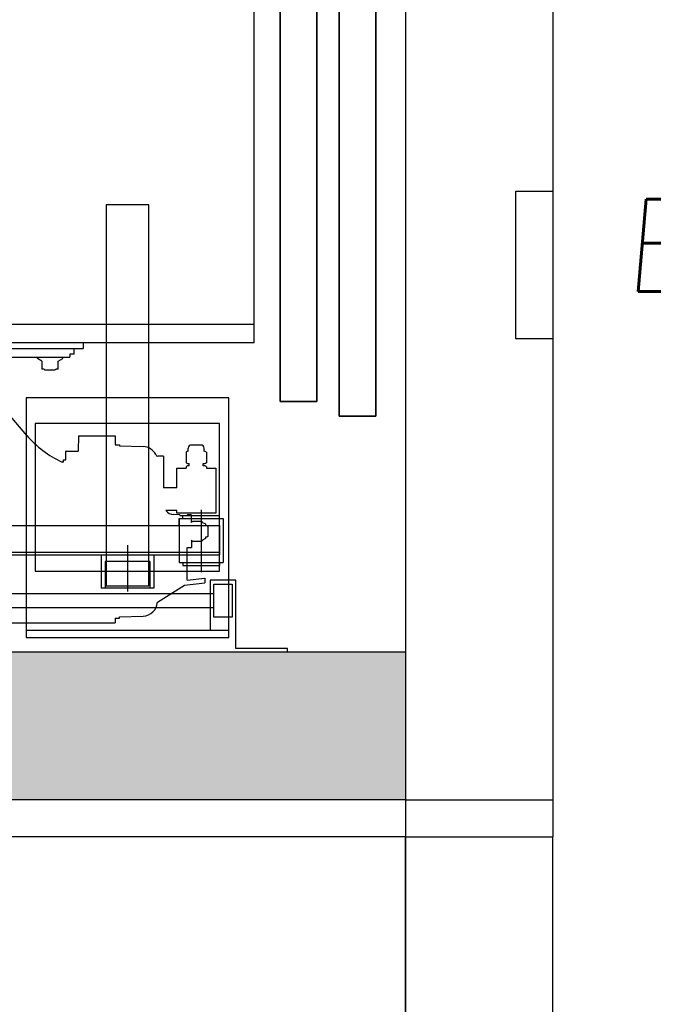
# Model space of a CAD drawing. Header units: millimetres. Extents: x 373037 to 682063, y 76092 to 274210.
# Tile 241 of 256: x 671453 to 672313, y 258030 to 259365. Entities that reach past the tile are written whole.
import ezdxf

# ---------------------------------------------------------------- set-up
doc = ezdxf.new("R2010")
doc.units = ezdxf.units.MM
doc.header["$LTSCALE"] = 100
doc.layers.add('PUDORYS', color=253, linetype='CONTINUOUS')
doc.styles.add('CS-ROMANS', font='romans.shx', dxfattribs={"width": 0.75, "oblique": 5})

msp = doc.modelspace()

# ---------------------------------------------------------------- hatches: boundary and pattern name
at = {"layer": 'PUDORYS', "true_color": 0x939598}
h = msp.add_hatch(color=252, dxfattribs=at)
h.dxf.hatch_style = 1
h.paths.add_polyline_path([(671976.7, 258507.1), (669876.7, 258507.1), (669876.7, 258307.2), (671976.7, 258307.2)])

# ---------------------------------------------------------------- linework, layer by layer
at = {"layer": 'PUDORYS', "color": 252, "lineweight": 35, "true_color": 0x939598}
for p, q in [((671886.6, 258827.2), (671886.6, 261327.2)), ((671936.6, 261327.2), (671936.6, 258827.2)), ((671806.6, 258847.2), (671806.6, 261307.2)), ((671856.6, 261307.2), (671856.6, 258847.2)), ((671856.6, 258847.2), (671806.6, 258847.2)), ((671936.6, 258827.2), (671886.6, 258827.2))]:
    msp.add_line(p, q, dxfattribs=at)
at = {"layer": 'PUDORYS', "color": 252, "true_color": 0x939598}
for p, q in [((671771.6, 258927.2), (671771.6, 259477.2)), ((671976.6, 259392.2), (671976.6, 258307.2)), ((672176.6, 259392.2), (672176.6, 258307.1)), ((671628.6, 259113.7), (671570.6, 259113.7)), ((671570.6, 259113.7), (671570.6, 258597.2)), ((671628.6, 258597.2), (671628.6, 259113.7)), ((670121.6, 258952.2), (671771.6, 258952.2)), ((670096.6, 258927.2), (671771.6, 258927.2)), ((671207.1, 258919.2), (671539.6, 258919.2)), ((671527.1, 258911.2), (671527.1, 258919.2)), ((671539.6, 258927.2), (671539.6, 258919.2)), ((671206.2, 258907.2), (671521.6, 258907.2)), ((671477.4, 258905.4), (671477.4, 258907.2)), ((671483.6, 258901.8), (671477.4, 258905.4)), ((671505.6, 258901.8), (671511.9, 258905.4)), ((671511.9, 258905.4), (671511.9, 258907.2)), ((671521.6, 258911.2), (671521.6, 258907.2)), ((671527.1, 258911.2), (671521.6, 258911.2)), ((671483.6, 258901.8), (671483.6, 258891.2)), ((671486.6, 258891.2), (671483.6, 258891.2)), ((671486.6, 258891.2), (671486.6, 258890.8)), ((671505.6, 258891.2), (671502.6, 258891.2)), ((671502.6, 258891.2), (671502.6, 258890.8)), ((671505.6, 258891.2), (671505.6, 258901.8)), ((671486.6, 258890.8), (671487.7, 258890.2)), ((671487.7, 258890.2), (671501.6, 258890.2)), ((671502.6, 258890.8), (671501.6, 258890.2)), ((671462.1, 258852.2), (671462.1, 258527.2)), ((671737.1, 258852.2), (671462.1, 258852.2)), ((671737.1, 258527.2), (671737.1, 258852.2)), ((671474.6, 258817.2), (671474.6, 258617.2)), ((671724.6, 258817.2), (671474.6, 258817.2)), ((671724.6, 258617.2), (671724.6, 258817.2)), ((671628.6, 258630.2), (671570.6, 258630.2)), ((671570.6, 258630.2), (671570.6, 258597.2)), ((671628.6, 258597.2), (671628.6, 258630.2)), ((671474.6, 258617.2), (671724.6, 258617.2)), ((671570.6, 258597.2), (671628.6, 258597.2)), ((671570.6, 258597.2), (671628.6, 258597.2)), ((671462.1, 258537.2), (671737.1, 258537.2)), ((671462.1, 258527.2), (671737.1, 258527.2)), ((671976.6, 258507.2), (669876.6, 258507.2)), ((671976.6, 258507.2), (671681.6, 258507.2)), ((671976.6, 258307.2), (669876.6, 258307.2)), ((671976.7, 258307.2), (671976.7, 258257.2)), ((671976.7, 258307.2), (672176.6, 258307.2)), ((671976.7, 258307.1), (672176.7, 258307.1)), ((672026.6, 258307.1), (672026.6, 258307.1)), ((672176.6, 258307.2), (672176.6, 258257.2)), ((672176.6, 258307.1), (672176.6, 258307.1)), ((671976.7, 258257.2), (671076.7, 258257.2)), ((671976.7, 257307.2), (671976.7, 258257.2)), ((671976.7, 258257.2), (672176.6, 258257.2)), ((672176.6, 257307.2), (672176.6, 258257.2))]:
    msp.add_line(p, q, dxfattribs=at)
at = {"layer": 'PUDORYS', "color": 252, "ltscale": 0.25, "true_color": 0x939598}
for p, q in [((671463.1, 258801.3), (671419.2, 258852.8)), ((671533.1, 258800.9), (671532.6, 258780.1)), ((671533.1, 258800.9), (671583.1, 258800.9)), ((671583.1, 258800.9), (671583.1, 258788.7)), ((671583.1, 258788.7), (671588.6, 258788.7)), ((671588.6, 258788.7), (671588.6, 258787.2)), ((671588.6, 258787.2), (671620.9, 258786.1)), ((671699.5, 258788.2), (671686.3, 258788.2)), ((671515.8, 258768.1), (671515.8, 258779.6)), ((671516.3, 258780.1), (671532.6, 258780.1)), ((671648.6, 258773.2), (671640.9, 258773.2)), ((671648.6, 258773.2), (671648.6, 258730.1)), ((671679.2, 258778.5), (671679.2, 258764.3)), ((671682.1, 258779.7), (671682.1, 258784)), ((671703.7, 258779.7), (671703.7, 258784)), ((671706.7, 258778.5), (671706.7, 258764.3)), ((671512.8, 258765.1), (671510.9, 258765.1)), ((671512.8, 258768.1), (671515.8, 258768.1)), ((671512.8, 258765.1), (671512.8, 258768.1)), ((671679.2, 258758.8), (671679.2, 258756.9)), ((671683.5, 258760), (671683.5, 258763.1)), ((671702.3, 258760), (671702.3, 258763.1)), ((671706.7, 258758.8), (671706.7, 258756.9)), ((671666.4, 258756.9), (671679.2, 258756.9)), ((671666.4, 258730.1), (671666.4, 258756.9)), ((671706.7, 258756.9), (671719.4, 258756.9)), ((671719.4, 258756.9), (671719.4, 258695.9)), ((671666.4, 258730.1), (671648.6, 258730.1)), ((671666.4, 258699.4), (671651.5, 258699.4)), ((671670.6, 258693.8), (671662.3, 258694)), ((671666.4, 258695.9), (671666.4, 258699.4)), ((671719.4, 258695.9), (671666.4, 258695.9)), ((671670.6, 258693.8), (671670.6, 258692.5)), ((671670.6, 258692.5), (671670.6, 258692.6)), ((671670.6, 258692.5), (671680.6, 258692.5)), ((671681.1, 258693.7), (671680.6, 258693.2)), ((671680.6, 258693.2), (671680.6, 258692.5)), ((671680.6, 258692.5), (671680.6, 258692.6)), ((671686.1, 258693.7), (671681.1, 258693.7)), ((671686.6, 258693.2), (671686.1, 258693.7)), ((671686.6, 258683.2), (671686.6, 258693.2)), ((671686.6, 258683.2), (671687.7, 258685)), ((671687.7, 258685), (671700.3, 258685)), ((671700.3, 258685), (671701.4, 258683.2)), ((671701.4, 258683.2), (671705.4, 258681.6)), ((671705.4, 258681.6), (671705.4, 258679.2)), ((671705.4, 258679.2), (671707.4, 258679.2)), ((671707.4, 258679.2), (671708.6, 258678)), ((671708.6, 258678), (671708.6, 258664.4)), ((671708.6, 258664.4), (671707.4, 258663.2)), ((671686.6, 258659.2), (671686.6, 258649.2)), ((671687.7, 258657.3), (671686.6, 258659.2)), ((671700.3, 258657.3), (671687.7, 258657.3)), ((671701.4, 258659.2), (671700.3, 258657.3)), ((671705.4, 258661.5), (671701.4, 258659.2)), ((671707.4, 258663.2), (671705.4, 258663.2)), ((671705.4, 258663.2), (671705.4, 258661.5)), ((671681.1, 258648.7), (671680.6, 258649.2)), ((671680.6, 258605.2), (671680.6, 258649.2)), ((671686.1, 258648.7), (671681.1, 258648.7)), ((671686.6, 258649.2), (671686.1, 258648.7)), ((671640.2, 258575.1), (671676.9, 258598.3)), ((671676.9, 258598.3), (671704.4, 258601.3)), ((671680.6, 258605.2), (671704.4, 258607.9)), ((671704.4, 258607.9), (671704.4, 258601.3)), ((671711.6, 258605.2), (671711.6, 258536.2)), ((671746.6, 258605.2), (671711.6, 258605.2)), ((671716.6, 258554.7), (671716.6, 258599.7)), ((671716.6, 258599.7), (671741.6, 258599.7)), ((671741.6, 258599.7), (671741.6, 258554.7)), ((671746.6, 258512.2), (671746.6, 258605.2)), ((671716.6, 258586.7), (671439.6, 258586.7)), ((671716.6, 258567.7), (671439.6, 258567.7)), ((670496.1, 258547.2), (671583.1, 258547.2)), ((671583.1, 258553.7), (671583.1, 258547.2)), ((671583.1, 258553.7), (671588.6, 258553.7)), ((671588.6, 258555.1), (671620.9, 258556.2)), ((671588.6, 258555.1), (671620.9, 258556.2)), ((671588.6, 258553.7), (671588.6, 258555.1)), ((671588.6, 258553.7), (671588.6, 258555.1)), ((671741.6, 258554.7), (671716.6, 258554.7)), ((671816.6, 258512.2), (671746.6, 258512.2)), ((671816.6, 258507.2), (671816.6, 258512.2))]:
    msp.add_line(p, q, dxfattribs=at)
at = {"layer": 'PUDORYS', "color": 252, "ltscale": 1.5, "true_color": 0x939598}
for p, q in [((671674.6, 258688.6), (671674.6, 258692.6)), ((671674.6, 258692.6), (671724.6, 258692.6)), ((671699.6, 258700.3), (671699.6, 258615.7)), ((671724.6, 258688.6), (671724.6, 258692.6)), ((671669.6, 258679.2), (671669.6, 258688.6)), ((671669.6, 258688.6), (671669.6, 258629)), ((671669.6, 258688.6), (671729.6, 258688.6)), ((671669.6, 258678.6), (671669.6, 258688.6)), ((671729.6, 258688.6), (671729.6, 258629)), ((671599.6, 258652.4), (671599.6, 258589.8)), ((671669.6, 258639), (671669.6, 258629)), ((671669.6, 258629), (671729.6, 258629)), ((671674.6, 258629), (671674.6, 258625)), ((671674.6, 258625), (671724.6, 258625)), ((671724.6, 258629), (671724.6, 258625))]:
    msp.add_line(p, q, dxfattribs=at)
at = {"layer": 'PUDORYS', "color": 252, "ltscale": 15, "true_color": 0x939598}
for p, q in [((671364.6, 258679.2), (671724.6, 258679.2)), ((671669.6, 258679.2), (671669.6, 258688.5)), ((671724.6, 258679.2), (671724.6, 258639.2)), ((671364.6, 258639.2), (671724.6, 258639.2)), ((671669.6, 258639.2), (671669.6, 258629.2))]:
    msp.add_line(p, q, dxfattribs=at)
at = {"layer": 'PUDORYS', "color": 252, "ltscale": 2, "true_color": 0x939598}
for p, q in [((670964.6, 258643.2), (671724.6, 258643.2)), ((671563.9, 258639.2), (671563.9, 258594.2)), ((671635.4, 258639.2), (671635.4, 258594.2)), ((671629.9, 258630.2), (671569.4, 258630.2)), ((671569.4, 258630.2), (671569.4, 258594.2)), ((671629.9, 258630.2), (671629.9, 258594.2)), ((671635.4, 258594.2), (671563.9, 258594.2))]:
    msp.add_line(p, q, dxfattribs=at)
at = {"layer": 'PUDORYS', "color": 252, "ltscale": 10, "true_color": 0x939598}
msp.add_line((671976.6, 258357.2), (671976.6, 257157.2), dxfattribs=at)
at = {"layer": 'PUDORYS', "color": 252, "ltscale": 5, "true_color": 0x939598}
msp.add_lwpolyline([(672176.6, 259132.2), (672176.6, 258932.2), (672126.6, 258932.2), (672126.6, 259132.2)], close=True, dxfattribs=at)
at = {"layer": 'PUDORYS', "color": 252, "ltscale": 0.25, "true_color": 0x939598}
for centre, radius, start, end in [((671569.7, 258892.5), 140.3, 220.542, 245.2076), ((671620.2, 258766.1), 20, 27.1987, 88), ((671686.3, 258784), 4.2, 90, 180), ((671699.5, 258784), 4.2, 0, 90), ((671516.3, 258779.6), 0.5, 90, 180), ((671640.9, 258776.2), 3, 198.0343, 270), ((671682.6, 258774.6), 5.25, 95.1847, 130.8824), ((671703.2, 258774.6), 5.25, 49.1176, 84.8153), ((671682.6, 258768.3), 5.25, 229.1176, 280.1585), ((671682.6, 258754.8), 5.25, 79.8415, 130.8824), ((671703.2, 258768.3), 5.25, 259.8415, 310.8824), ((671703.2, 258754.8), 5.25, 49.1176, 100.1585), ((671662.6, 258707.9), 14, 217.3916, 270), ((671620.2, 258576.2), 20, 272, 356.8412)]:
    msp.add_arc(centre, radius, start, end, dxfattribs=at)
at = {"layer": 'PUDORYS', "color": 252, "true_color": 0x939598}
msp.add_arc((671976.7, 258257.2), 900, 180, 270, dxfattribs=at)

# ---------------------------------------------------------------- texts
at = {"layer": 'PUDORYS', "color": 252, "true_color": 0x939598, "insert": (672621.7, 259039.9), "char_height": 125, "attachment_point": 6, "style": 'CS-ROMANS'}
msp.add_mtext('\\A1;EL3,4', dxfattribs=at)

doc.saveas('drawing.dxf')
